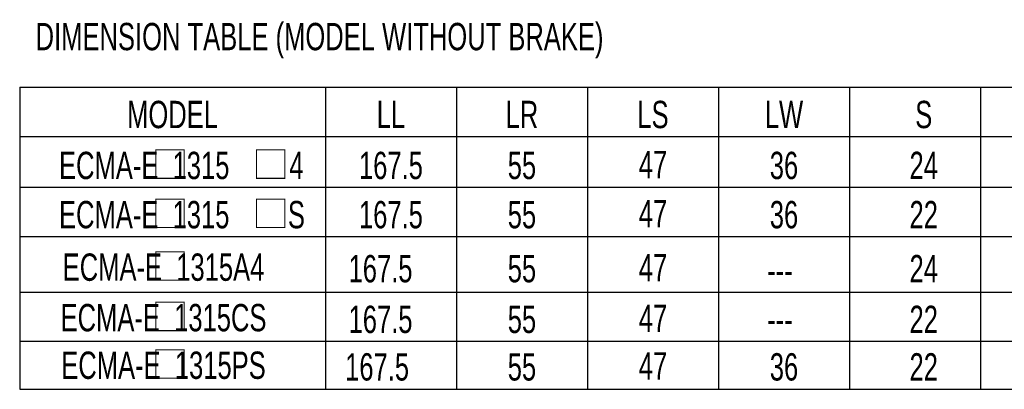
# Model space of a CAD drawing. Header units: millimetres. Extents: x -95 to 535, y -111 to 334.
# Tile 2 of 20: x 21 to 111, y 104 to 138. Entities that reach past the tile are written whole.
import ezdxf
from ezdxf.enums import TextEntityAlignment as Align

# ---------------------------------------------------------------- set-up
doc = ezdxf.new("R2010")
doc.units = ezdxf.units.MM
doc.header["$LTSCALE"] = 23.1
doc.layers.get('0').update_dxf_attribs({"linetype": 'CONTINUOUS'})
doc.styles.get("Standard").update_dxf_attribs({"font": 'txt', "width": 0.7})

msp = doc.modelspace()

# ---------------------------------------------------------------- linework, layer by layer
at = {"color": 7, "linetype": 'Continuous'}
for p, q in [((20.5547, 131.3722), (180.5547, 131.3722)), ((20.5547, 131.3722), (20.5547, 103.7402)), ((48.5547, 131.3722), (48.5547, 103.7402)), ((60.5547, 131.3722), (60.5547, 103.7402)), ((72.5547, 131.3722), (72.5547, 103.7402)), ((84.5547, 131.3722), (84.5547, 103.7402)), ((96.5547, 131.3722), (96.5547, 103.7402)), ((108.5547, 131.3722), (108.5547, 103.7402)), ((20.5547, 126.8722), (180.5547, 126.8722)), ((20.5547, 122.2124), (180.5547, 122.2124)), ((20.5547, 117.7124), (180.5547, 117.7124)), ((20.5547, 112.636), (180.5547, 112.636)), ((20.5547, 108.136), (180.5547, 108.136)), ((20.5547, 103.7402), (180.5547, 103.7402))]:
    msp.add_line(p, q, dxfattribs=at)
at = {"color": 7, "linetype": 'Continuous', "lineweight": 0, "const_width": 0.1}
for points in [[(33.013, 123.0309), (35.6172, 123.0309), (35.6172, 125.6351), (33.013, 125.6351), (33.013, 123.0309)], [(42.2375, 123.0309), (44.8417, 123.0309), (44.8417, 125.6351), (42.2375, 125.6351), (42.2375, 123.0309)], [(33.013, 118.5309), (35.6172, 118.5309), (35.6172, 121.1351), (33.013, 121.1351), (33.013, 118.5309)], [(42.2375, 118.5309), (44.8417, 118.5309), (44.8417, 121.1351), (42.2375, 121.1351), (42.2375, 118.5309)], [(33.013, 113.712), (35.6172, 113.712), (35.6172, 116.3162), (33.013, 116.3162), (33.013, 113.712)], [(33.013, 109.0974), (35.6172, 109.0974), (35.6172, 111.7015), (33.013, 111.7015), (33.013, 109.0974)], [(33.013, 104.7491), (35.6172, 104.7491), (35.6172, 107.3532), (33.013, 107.3532), (33.013, 104.7491)]]:
    msp.add_lwpolyline(points, dxfattribs=at)

# ---------------------------------------------------------------- texts
at = {"color": 7, "linetype": 'Continuous', "width": 0.7}
msp.add_text('DIMENSION TABLE (MODEL WITHOUT BRAKE)', height=2.5, dxfattribs=at).set_placement((22.0154, 134.7507))
for s, p in [('MODEL', (34.5547, 127.6222)), ('LL', (54.5547, 127.6222)), ('LR', (66.5547, 127.6222)), ('LS', (78.5547, 127.6222)), ('LW', (90.5547, 127.6222)), ('S', (103.3534, 127.6222)), ('167.5', (54.5547, 122.9624)), ('55', (66.5547, 122.9624)), ('47', (78.5547, 123.0473)), ('36', (90.5547, 122.9624)), ('24', (103.3534, 122.9624)), ('167.5', (54.5547, 118.4624)), ('55', (66.5547, 118.4624)), ('47', (78.5547, 118.5558)), ('36', (90.5547, 118.4624)), ('22', (103.3534, 118.4624)), ('ECMA-E  1315A4', (33.7266, 113.6604)), ('167.5', (53.6031, 113.5228)), ('55', (66.5547, 113.5228)), ('47', (78.5547, 113.6077)), ('24', (103.3534, 113.5228)), ('---', (90.1833, 113.3591)), ('ECMA-E  1315CS', (33.7266, 109.0416)), ('167.5', (53.6031, 108.8869)), ('55', (66.5547, 108.8869)), ('47', (78.5547, 108.9803)), ('22', (103.3534, 108.8869)), ('---', (90.1833, 108.8869)), ('ECMA-E  1315PS', (33.7266, 104.6906)), ('167.5', (53.2875, 104.5396)), ('55', (66.5547, 104.5396)), ('47', (78.5547, 104.633)), ('36', (90.5547, 104.5396)), ('22', (103.3534, 104.5396))]:
    msp.add_text(s, height=2.5, dxfattribs=at).set_placement(p, align=Align.CENTER)
at = {"color": 7, "linetype": 'Continuous', "lineweight": 0, "char_height": 2.5, "attachment_point": 2}
for s, insert, width in [('ECMA-E  1315', (31.961, 125.4624), 19.851866), ('4', (45.8985, 125.4624), 19.25), ('ECMA-E  1315', (31.961, 120.9624), 19.851866), ('S', (45.8985, 120.9624), 19.25)]:
    msp.add_mtext(s, dxfattribs=dict(at, insert=insert, width=width))

doc.saveas('drawing.dxf')
